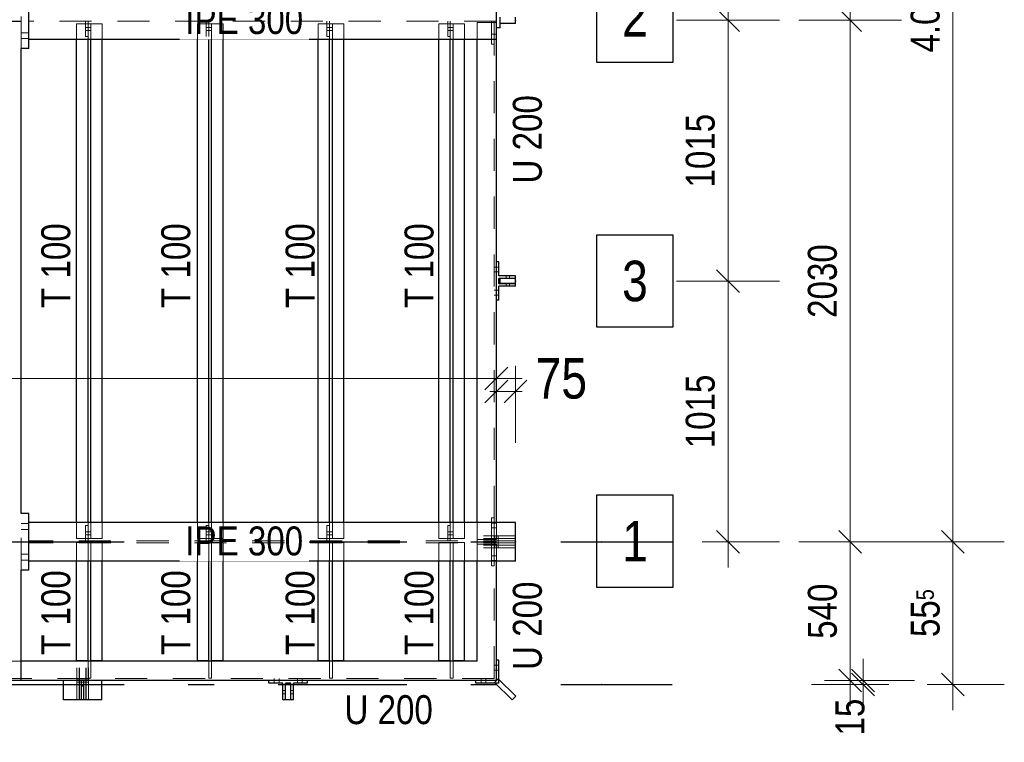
# Model space of a CAD drawing. Header units: millimetres. Extents: x -74 to 79, y 0 to 54.
# Tile 116 of 164: x 12.74 to 16.58, y 18.23 to 21.05. Entities that reach past the tile are written whole.
import ezdxf

# ---------------------------------------------------------------- set-up
doc = ezdxf.new("R2010")
doc.units = ezdxf.units.MM
doc.linetypes.add('DASHDOTX2', pattern=[2, 1, -0.5, 0, -0.5])
doc.linetypes.add('HIDDEN', pattern=[0.375, 0.25, -0.125])
for name, color, linetype, lineweight in [('01_Neubau Türen-Fassade', 7, 'Continuous', 20), ('01_Neubau_Linen', 7, 'Continuous', 20), ('Achsen', 7, 'Continuous', 20)]:
    doc.layers.add(name, color=color, linetype=linetype, lineweight=lineweight)
doc.styles.add('Arial Narrow', font='ARIALN.TTF')
doc.dimstyles.new('Arch_Strakon_dimstyle', dxfattribs={"dimtxt": 15.75, "dimasz": 1, "dimexe": 1.25, "dimexo": 0.0625, "dimgap": 1, "dimtad": 0, "dimdec": 3, "dimzin": 12, "dimdsep": 46, "dimtxsty": 'Arial Narrow', "dimblk": 'Arrowhead_Tick', "dimsah": 1, "dimcen": 0, "dimse1": 1, "dimse2": 1, "dimclrd": 6, "dimclrt": 2, "dimazin": 0, "dimtfac": 1, "dimtdec": 4, "dimtmove": 0, "dimatfit": 3, "dimldrblk": 'NONE', "dimfxl": 1, "dimtvp": 1, "dimtolj": 1, "dimtzin": 0, "dimlwd": 13, "dimarcsym": 2})

# ---------------------------------------------------------------- blocks, each defined once
blk = doc.blocks.new('Arrowhead_Tick')
at = {"color": 0, "linetype": 'Continuous', "lineweight": -2}
for p, q in [((0, 20), (0, -10)), ((-1, 0), (0, 0)), ((10, 0), (0, 0))]:
    blk.add_line(p, q, dxfattribs=at)
at = {"color": 2, "linetype": 'Continuous', "lineweight": 35}
blk.add_line((4.42, 4.42), (-4.42, -4.42), dxfattribs=at)
blk = doc.blocks.new('*D31')
at = {"layer": '01_Neubau_Linen', "color": 6, "linetype": 'Continuous', "lineweight": 13}
blk.add_line((16.3754, 18.4698), (16.3754, 19.0048), dxfattribs=at)
at = {"layer": 'Defpoints', "color": 0}
for p in [(15.0083, 19.0148), (16.3754, 19.0148), (15.0083, 18.4598)]:
    blk.add_point(p, dxfattribs=at)
at = {"layer": '01_Neubau_Linen', "color": 6, "lineweight": 13, "xscale": 0.01, "yscale": 0.01, "zscale": 0.01}
for p, rotation in [((16.3754, 19.0148), 90), ((16.3754, 18.4598), 270)]:
    blk.add_blockref('Arrowhead_Tick', p, dxfattribs=dict(at, rotation=rotation))
at = {"layer": '01_Neubau_Linen', "color": 3, "lineweight": -2, "insert": (16.2681, 18.7373), "char_height": 0.1125, "attachment_point": 5, "rotation": 90, "style": 'Arial Narrow'}
blk.add_mtext('\\A1;55{\\A1;\\H.6x;\\S5;}', dxfattribs=at)
blk = doc.blocks.new('_None')
blk = doc.blocks.new('*D32')
at = {"layer": '01_Neubau_Linen', "color": 6, "linetype": 'Continuous', "lineweight": 13}
blk.add_line((16.3754, 19.0248), (16.3754, 23.0648), dxfattribs=at)
at = {"layer": 'Defpoints', "color": 0}
for p in [(15.0083, 23.0748), (16.3754, 23.0748), (15.0083, 19.0148)]:
    blk.add_point(p, dxfattribs=at)
at = {"layer": '01_Neubau_Linen', "color": 6, "lineweight": 13, "xscale": 0.01, "yscale": 0.01, "zscale": 0.01}
for p, rotation in [((16.3754, 23.0748), 90), ((16.3754, 19.0148), 270)]:
    blk.add_blockref('Arrowhead_Tick', p, dxfattribs=dict(at, rotation=rotation))
at = {"layer": '01_Neubau_Linen', "color": 3, "lineweight": -2, "insert": (16.2679, 21.0448), "char_height": 0.1125, "attachment_point": 5, "rotation": 90, "style": 'Arial Narrow'}
blk.add_mtext('\\A1;4.06', dxfattribs=at)
blk = doc.blocks.new('*D38')
at = {"layer": '01_Neubau_Linen', "color": 6, "linetype": 'Continuous', "lineweight": 13}
for p, q in [((16.0254, 18.4848), (16.0254, 18.4948)), ((16.0254, 18.4598), (16.0254, 18.4748)), ((16.0254, 18.4498), (16.0254, 18.4398))]:
    blk.add_line(p, q, dxfattribs=at)
at = {"layer": 'Defpoints', "color": 0}
for p in [(14.5183, 18.4748), (16.0254, 18.4748), (15.0083, 18.4598)]:
    blk.add_point(p, dxfattribs=at)
at = {"layer": '01_Neubau_Linen', "color": 6, "lineweight": 13, "xscale": 0.01, "yscale": 0.01, "zscale": 0.01}
for p, rotation in [((16.0254, 18.4598), 90), ((16.0254, 18.4748), 270)]:
    blk.add_blockref('Arrowhead_Tick', p, dxfattribs=dict(at, rotation=rotation))
at = {"layer": '01_Neubau_Linen', "color": 3, "lineweight": -2, "insert": (15.9754, 18.3327), "char_height": 0.1125, "attachment_point": 5, "rotation": 90, "style": 'Arial Narrow'}
blk.add_mtext('\\A1;15', dxfattribs=at)
blk = doc.blocks.new('*D39')
at = {"layer": '01_Neubau_Linen', "color": 6, "linetype": 'Continuous', "lineweight": 13}
blk.add_line((15.9754, 18.4848), (15.9754, 19.0048), dxfattribs=at)
at = {"layer": 'Defpoints', "color": 0}
for p in [(14.6733, 19.0148), (15.9754, 19.0148), (14.5183, 18.4748)]:
    blk.add_point(p, dxfattribs=at)
at = {"layer": '01_Neubau_Linen', "color": 6, "lineweight": 13, "xscale": 0.01, "yscale": 0.01, "zscale": 0.01}
for p, rotation in [((15.9754, 19.0148), 90), ((15.9754, 18.4748), 270)]:
    blk.add_blockref('Arrowhead_Tick', p, dxfattribs=dict(at, rotation=rotation))
at = {"layer": '01_Neubau_Linen', "color": 3, "lineweight": -2, "insert": (15.8679, 18.7448), "char_height": 0.1125, "attachment_point": 5, "rotation": 90, "style": 'Arial Narrow'}
blk.add_mtext('\\A1;540', dxfattribs=at)
blk = doc.blocks.new('*D40')
at = {"layer": '01_Neubau_Linen', "color": 6, "linetype": 'Continuous', "lineweight": 13}
blk.add_line((15.9754, 19.0248), (15.9754, 21.0348), dxfattribs=at)
at = {"layer": 'Defpoints', "color": 0}
for p in [(14.5983, 21.0448), (15.9754, 21.0448), (14.6733, 19.0148)]:
    blk.add_point(p, dxfattribs=at)
at = {"layer": '01_Neubau_Linen', "color": 6, "lineweight": 13, "xscale": 0.01, "yscale": 0.01, "zscale": 0.01}
for p, rotation in [((15.9754, 21.0448), 90), ((15.9754, 19.0148), 270)]:
    blk.add_blockref('Arrowhead_Tick', p, dxfattribs=dict(at, rotation=rotation))
at = {"layer": '01_Neubau_Linen', "color": 3, "lineweight": -2, "insert": (15.8679, 20.0298), "char_height": 0.1125, "attachment_point": 5, "rotation": 90, "style": 'Arial Narrow'}
blk.add_mtext('\\A1;2030', dxfattribs=at)
blk = doc.blocks.new('*D41')
at = {"layer": '01_Neubau_Linen', "color": 6, "linetype": 'Continuous', "lineweight": 13}
blk.add_line((15.9754, 21.0548), (15.9754, 23.0648), dxfattribs=at)
at = {"layer": 'Defpoints', "color": 0}
for p in [(14.6733, 23.0748), (15.9754, 23.0748), (14.5983, 21.0448)]:
    blk.add_point(p, dxfattribs=at)
at = {"layer": '01_Neubau_Linen', "color": 6, "lineweight": 13, "xscale": 0.01, "yscale": 0.01, "zscale": 0.01}
for p, rotation in [((15.9754, 23.0748), 90), ((15.9754, 21.0448), 270)]:
    blk.add_blockref('Arrowhead_Tick', p, dxfattribs=dict(at, rotation=rotation))
at = {"layer": '01_Neubau_Linen', "color": 3, "lineweight": -2, "insert": (15.8679, 22.0598), "char_height": 0.1125, "attachment_point": 5, "rotation": 90, "style": 'Arial Narrow'}
blk.add_mtext('\\A1;2030', dxfattribs=at)
blk = doc.blocks.new('*D89')
at = {"layer": '01_Neubau_Linen', "color": 6, "linetype": 'Continuous', "lineweight": 13}
blk.add_line((15.5, 19.0248), (15.5, 20.0198), dxfattribs=at)
at = {"layer": 'Defpoints', "color": 0}
for p in [(14.6733, 20.0298), (15.5, 20.0298), (15.2824, 19.0148)]:
    blk.add_point(p, dxfattribs=at)
at = {"layer": '01_Neubau_Linen', "color": 6, "lineweight": 13, "xscale": 0.01, "yscale": 0.01, "zscale": 0.01}
for p, rotation in [((15.5, 20.0298), 90), ((15.5, 19.0148), 270)]:
    blk.add_blockref('Arrowhead_Tick', p, dxfattribs=dict(at, rotation=rotation))
at = {"layer": '01_Neubau_Linen', "color": 3, "lineweight": -2, "insert": (15.3926, 19.5223), "char_height": 0.1125, "attachment_point": 5, "rotation": 90, "style": 'Arial Narrow'}
blk.add_mtext('\\A1;1015', dxfattribs=at)
blk = doc.blocks.new('*D90')
at = {"layer": '01_Neubau_Linen', "color": 6, "linetype": 'Continuous', "lineweight": 13}
blk.add_line((15.5, 20.0398), (15.5, 21.0348), dxfattribs=at)
at = {"layer": 'Defpoints', "color": 0}
for p in [(14.6733, 21.0448), (15.5, 21.0448), (14.6733, 20.0298)]:
    blk.add_point(p, dxfattribs=at)
at = {"layer": '01_Neubau_Linen', "color": 6, "lineweight": 13, "xscale": 0.01, "yscale": 0.01, "zscale": 0.01}
for p, rotation in [((15.5, 21.0448), 90), ((15.5, 20.0298), 270)]:
    blk.add_blockref('Arrowhead_Tick', p, dxfattribs=dict(at, rotation=rotation))
at = {"layer": '01_Neubau_Linen', "color": 3, "lineweight": -2, "insert": (15.3926, 20.5373), "char_height": 0.1125, "attachment_point": 5, "rotation": 90, "style": 'Arial Narrow'}
blk.add_mtext('\\A1;1015', dxfattribs=at)
blk = doc.blocks.new('*D91')
at = {"layer": '01_Neubau_Linen', "color": 6, "linetype": 'Continuous', "lineweight": 13}
blk.add_line((15.5, 21.0548), (15.5, 22.0498), dxfattribs=at)
at = {"layer": 'Defpoints', "color": 0}
for p in [(14.6733, 22.0598), (15.5, 22.0598), (14.6733, 21.0448)]:
    blk.add_point(p, dxfattribs=at)
at = {"layer": '01_Neubau_Linen', "color": 6, "lineweight": 13, "xscale": 0.01, "yscale": 0.01, "zscale": 0.01}
for p, rotation in [((15.5, 22.0598), 90), ((15.5, 21.0448), 270)]:
    blk.add_blockref('Arrowhead_Tick', p, dxfattribs=dict(at, rotation=rotation))
at = {"layer": '01_Neubau_Linen', "color": 3, "lineweight": -2, "insert": (15.3926, 21.5523), "char_height": 0.1125, "attachment_point": 5, "rotation": 90, "style": 'Arial Narrow'}
blk.add_mtext('\\A1;1015', dxfattribs=at)
blk = doc.blocks.new('*D129')
at = {"color": 6, "linetype": 'Continuous', "lineweight": 13}
blk.add_line((8.5686, 19.65), (14.5883, 19.65), dxfattribs=at)
at = {"layer": 'Defpoints', "color": 0}
for p in [(14.5983, 19.65), (8.5586, 18.6748), (14.5983, 18.5548)]:
    blk.add_point(p, dxfattribs=at)
at = {"color": 6, "lineweight": 13, "xscale": 0.01, "yscale": 0.01, "zscale": 0.01}
blk.add_blockref('Arrowhead_Tick', (14.5983, 19.65), dxfattribs=at)
at = {"color": 6, "lineweight": 13, "xscale": 0.01, "yscale": 0.01, "zscale": 0.01, "rotation": 180}
blk.add_blockref('Arrowhead_Tick', (8.5586, 19.65), dxfattribs=at)
at = {"color": 2, "lineweight": 35, "insert": (11.5785, 19.7804), "char_height": 0.1575, "attachment_point": 5, "style": 'Arial Narrow'}
blk.add_mtext('\\A1;6040', dxfattribs=at)
blk = doc.blocks.new('*D131')
at = {"color": 6, "linetype": 'Continuous', "lineweight": 13}
for p, q in [((14.5883, 19.6), (14.5783, 19.6)), ((14.5983, 19.6), (14.6733, 19.6)), ((14.6833, 19.6), (14.6933, 19.6))]:
    blk.add_line(p, q, dxfattribs=at)
at = {"layer": 'Defpoints', "color": 0}
for p in [(14.6733, 19.6), (14.5983, 19.0898), (14.6733, 19.0898)]:
    blk.add_point(p, dxfattribs=at)
at = {"color": 6, "lineweight": 13, "xscale": 0.01, "yscale": 0.01, "zscale": 0.01}
blk.add_blockref('Arrowhead_Tick', (14.5983, 19.6), dxfattribs=at)
at = {"color": 6, "lineweight": 13, "xscale": 0.01, "yscale": 0.01, "zscale": 0.01, "rotation": 180}
blk.add_blockref('Arrowhead_Tick', (14.6733, 19.6), dxfattribs=at)
at = {"color": 2, "lineweight": 35, "insert": (14.8513, 19.65), "char_height": 0.1575, "attachment_point": 5, "style": 'Arial Narrow'}
blk.add_mtext('\\A1;75', dxfattribs=at)

msp = doc.modelspace()

# ---------------------------------------------------------------- linework, layer by layer
at = {"color": 3, "linetype": 'Continuous', "lineweight": 25}
for p, q in [((12.77833, 20.9348117), (12.77833, 21.1548117)), ((14.59833, 20.9698117), (14.59833, 21.1198117)), ((14.61333, 21.0323117), (14.61333, 21.0573117)), ((14.67333, 21.0323117), (14.67333, 21.0573117)), ((14.61333, 21.0148117), (14.59833, 21.0148117)), ((14.61333, 21.0148117), (14.61333, 21.0323117)), ((14.67333, 21.0323117), (14.61333, 21.0323117)), ((14.59833, 20.9698117), (12.77833, 20.9698117)), ((12.9646364, 19.0898117), (12.9646364, 20.9698117)), ((13.0091364, 19.0898117), (13.0091364, 20.9698117)), ((13.0201364, 19.0898117), (13.0201364, 20.9698117)), ((13.0646364, 19.0898117), (13.0646364, 20.9698117)), ((13.9491364, 19.0898117), (13.9491364, 20.9698117)), ((13.9601364, 19.0898117), (13.9601364, 20.9698117)), ((14.0046364, 19.0898117), (14.0046364, 20.9698117)), ((14.3746364, 19.0898117), (14.3746364, 20.9698117)), ((14.4191364, 19.0898117), (14.4191364, 20.9698117)), ((14.4301364, 19.0898117), (14.4301364, 20.9698117)), ((14.4746364, 19.0898117), (14.4746364, 20.9698117)), ((14.52333, 19.0898117), (14.52333, 20.9698117)), ((14.59833, 19.0898117), (14.59833, 20.9698117)), ((12.74833, 19.1248117), (12.74833, 20.9348117)), ((12.76333, 20.9348117), (12.74833, 20.9348117)), ((12.77833, 20.9348117), (12.76333, 20.9348117)), ((14.60833, 20.1048117), (14.59833, 20.1048117)), ((14.60833, 20.0503117), (14.60833, 20.1048117)), ((14.67333, 20.0503117), (14.60833, 20.0503117)), ((14.67333, 20.0403117), (14.67333, 20.0503117)), ((14.60833, 20.0193117), (14.60833, 20.0403117)), ((14.67333, 20.0403117), (14.60833, 20.0403117)), ((14.67333, 20.0193117), (14.60833, 20.0193117)), ((14.60833, 19.9548117), (14.60833, 20.0093117)), ((14.67333, 20.0093117), (14.60833, 20.0093117)), ((14.61333, 20.0198117), (14.61333, 20.0398117)), ((14.67333, 20.0398117), (14.61333, 20.0398117)), ((14.67333, 20.0198117), (14.61333, 20.0198117)), ((14.67333, 20.0198117), (14.67333, 20.0398117)), ((14.67333, 20.0093117), (14.67333, 20.0193117)), ((14.60833, 19.9548117), (14.59833, 19.9548117)), ((12.76333, 19.1248117), (12.74833, 19.1248117)), ((12.77833, 19.1248117), (12.76333, 19.1248117)), ((12.77833, 18.9048117), (12.77833, 19.1248117)), ((14.67333, 18.9398117), (14.67333, 19.0898117)), ((14.67333, 18.9398117), (12.77833, 18.9398117)), ((12.9646364, 18.5509866), (12.9646364, 18.9398117)), ((13.0091364, 18.5498117), (13.0091364, 18.9398117)), ((13.0201364, 18.5498117), (13.0201364, 18.9398117)), ((13.0646364, 18.5509866), (13.0646364, 18.9398117)), ((13.4346364, 18.5509866), (13.4346364, 18.9398117)), ((13.4791364, 18.5498117), (13.4791364, 18.9398117)), ((13.4901364, 18.5498117), (13.4901364, 18.9398117)), ((13.5346364, 18.5509866), (13.5346364, 18.9398117)), ((13.9046364, 18.5509866), (13.9046364, 18.9398117)), ((13.9491364, 18.5498117), (13.9491364, 18.9398117)), ((13.9601364, 18.5498117), (13.9601364, 18.9398117)), ((14.0046364, 18.5509866), (14.0046364, 18.9398117)), ((14.3746364, 18.5509866), (14.3746364, 18.9398117)), ((14.4191364, 18.5498117), (14.4191364, 18.9398117)), ((14.4301364, 18.5498117), (14.4301364, 18.9398117)), ((14.4746364, 18.5509866), (14.4746364, 18.9398117)), ((14.52333, 18.5498117), (14.52333, 18.9398117)), ((14.59833, 18.4748117), (14.59833, 18.9398117)), ((12.74833, 18.4748117), (12.74833, 18.9048117)), ((12.76333, 18.9048117), (12.74833, 18.9048117)), ((12.77833, 18.9048117), (12.76333, 18.9048117)), ((14.52333, 18.5498117), (12.74833, 18.5498117)), ((13.0091364, 18.5509866), (12.9646364, 18.5509866)), ((13.0646364, 18.5509866), (13.0201364, 18.5509866)), ((13.4791364, 18.5509866), (13.4346364, 18.5509866)), ((13.5346364, 18.5509866), (13.4901364, 18.5509866)), ((13.9491364, 18.5509866), (13.9046364, 18.5509866)), ((14.0046364, 18.5509866), (13.9601364, 18.5509866)), ((14.4191364, 18.5509866), (14.3746364, 18.5509866)), ((14.4746364, 18.5509866), (14.4301364, 18.5509866)), ((14.60833, 18.5548117), (14.59833, 18.5548117)), ((14.60833, 18.4748117), (14.60833, 18.5548117)), ((12.74833, 18.4748117), (12.44833, 18.4748117)), ((14.51833, 18.4748117), (12.74833, 18.4748117)), ((12.91333, 18.3998117), (12.91333, 18.4748117)), ((12.98333, 18.4535073), (12.98333, 18.4748117)), ((12.99333, 18.4535073), (12.99333, 18.4748117)), ((13.06333, 18.3998117), (13.06333, 18.4748117)), ((13.71333, 18.4648117), (13.71333, 18.4748117)), ((13.86333, 18.4648117), (13.86333, 18.4748117)), ((14.51833, 18.4648117), (14.51833, 18.4748117)), ((14.59833, 18.4748117), (14.51833, 18.4748117)), ((14.591259, 18.4677406), (14.6054011, 18.4818828)), ((14.6736566, 18.4136273), (14.6054011, 18.4818828)), ((14.60833, 18.4648117), (14.60833, 18.4748117)), ((12.98333, 18.3998117), (12.98333, 18.4535073)), ((12.99333, 18.4535073), (12.98333, 18.4535073)), ((12.99333, 18.3998117), (12.99333, 18.4535073)), ((13.76783, 18.4648117), (13.71333, 18.4648117)), ((13.76783, 18.3998117), (13.76783, 18.4648117)), ((13.77783, 18.3998117), (13.77783, 18.4648117)), ((13.79883, 18.4648117), (13.77783, 18.4648117)), ((13.77833, 18.3998117), (13.77833, 18.4598117)), ((13.79833, 18.4598117), (13.77833, 18.4598117)), ((13.79833, 18.3998117), (13.79833, 18.4598117)), ((13.79883, 18.3998117), (13.79883, 18.4648117)), ((13.80883, 18.3998117), (13.80883, 18.4648117)), ((13.86333, 18.4648117), (13.80883, 18.4648117)), ((14.60833, 18.4648117), (14.51833, 18.4648117)), ((14.6595144, 18.3994852), (14.591259, 18.4677406)), ((13.06333, 18.3998117), (12.91333, 18.3998117)), ((13.77783, 18.3998117), (13.76783, 18.3998117)), ((13.79833, 18.3998117), (13.77833, 18.3998117)), ((13.80883, 18.3998117), (13.79883, 18.3998117)), ((14.6595144, 18.3994852), (14.6736566, 18.4136273))]:
    msp.add_line(p, q, dxfattribs=at)
at = {"color": 9, "linetype": 'Continuous', "lineweight": 0}
for centre in [(15.0082829, 19.0148117), (15.0082829, 18.4598117)]:
    msp.add_circle(centre, 0.00111, dxfattribs=at)
at = {"layer": '01_Neubau Türen-Fassade', "color": 6, "linetype": 'HIDDEN', "lineweight": 13, "ltscale": 0.5}
for p, q in [((12.74833, 20.9348117), (12.74833, 21.1548117)), ((12.9991364, 20.9812617), (12.9991364, 21.0412617)), ((13.0091364, 21.0312617), (13.0091364, 21.0412617)), ((13.9391364, 20.9812617), (13.9391364, 21.0412617)), ((13.9491364, 21.0312617), (13.9491364, 21.0412617)), ((14.4091364, 20.9812617), (14.4091364, 21.0412617)), ((14.4191364, 21.0312617), (14.4191364, 21.0412617)), ((14.57983, 20.9512617), (14.57983, 21.0412617)), ((14.58983, 20.9512617), (14.58983, 21.0412617)), ((12.9646364, 20.9698117), (12.9646364, 21.0312617)), ((13.0091364, 21.0312617), (12.9646364, 21.0312617)), ((13.0091364, 21.0172551), (12.9991364, 21.0172551)), ((13.0091364, 21.0052551), (12.9991364, 21.0052551)), ((13.0091364, 20.9812617), (13.0091364, 21.0312617)), ((13.0201364, 21.0312617), (13.0091364, 21.0312617)), ((13.0201364, 21.0172552), (13.0091364, 21.0172551)), ((13.0201364, 21.0052552), (13.0091364, 21.0052551)), ((13.0201364, 20.9698117), (13.0201364, 21.0312617)), ((13.0646364, 21.0312617), (13.0201364, 21.0312617)), ((13.0646364, 20.9698117), (13.0646364, 21.0312617)), ((13.9491364, 21.0172595), (13.9391364, 21.0172595)), ((13.9491364, 21.0052595), (13.9391364, 21.0052595)), ((13.9491364, 20.9812617), (13.9491364, 21.0312617)), ((13.9601364, 21.0312617), (13.9491364, 21.0312617)), ((13.9601364, 21.0172596), (13.9491364, 21.0172595)), ((13.9601364, 21.0052596), (13.9491364, 21.0052595)), ((13.9601364, 20.9698117), (13.9601364, 21.0312617)), ((14.0046364, 21.0312617), (13.9601364, 21.0312617)), ((14.0046364, 20.9698117), (14.0046364, 21.0312617)), ((14.3746364, 20.9698117), (14.3746364, 21.0312617)), ((14.4191364, 21.0312617), (14.3746364, 21.0312617)), ((14.4191364, 21.0172617), (14.4091364, 21.0172617)), ((14.4191364, 21.0052617), (14.4091364, 21.0052617)), ((14.4191364, 20.9812617), (14.4191364, 21.0312617)), ((14.4301364, 21.0312617), (14.4191364, 21.0312617)), ((14.4301364, 21.0172618), (14.4191364, 21.0172617)), ((14.4301364, 21.0052618), (14.4191364, 21.0052617)), ((14.4301364, 20.9698117), (14.4301364, 21.0312617)), ((14.4746364, 21.0312617), (14.4301364, 21.0312617)), ((14.4746364, 20.9698117), (14.4746364, 21.0312617)), ((14.52333, 20.9698117), (14.52333, 21.0362617)), ((14.59833, 21.0362617), (14.52333, 21.0362617)), ((12.76333, 20.9963117), (12.74833, 20.9963117)), ((12.76333, 20.9733117), (12.74833, 20.9733117)), ((12.77833, 20.9963117), (12.76333, 20.9963117)), ((12.77833, 20.9733117), (12.76333, 20.9733117)), ((13.0091364, 20.9812617), (12.9991364, 20.9812617)), ((13.0091364, 20.9698117), (13.0091364, 20.9812617)), ((13.4791364, 20.9812617), (13.4691364, 20.9812617)), ((13.4791364, 20.9698117), (13.4791364, 20.9812617)), ((13.9491364, 20.9812617), (13.9391364, 20.9812617)), ((13.9491364, 20.9698117), (13.9491364, 20.9812617)), ((14.4191364, 20.9812617), (14.4091364, 20.9812617)), ((14.4191364, 20.9698117), (14.4191364, 20.9812617)), ((14.58983, 20.9907617), (14.57983, 20.9907617)), ((14.58983, 20.9717617), (14.57983, 20.9717617)), ((14.59833, 20.9907617), (14.58983, 20.9907617)), ((14.59833, 20.9717617), (14.58983, 20.9717617)), ((14.58983, 20.9512617), (14.57983, 20.9512617)), ((14.58983, 19.1083617), (14.58983, 20.9512617)), ((14.59833, 20.0843117), (14.58983, 20.0843117)), ((14.60833, 20.0843117), (14.59833, 20.0843117)), ((14.59833, 20.0653117), (14.58983, 20.0653117)), ((14.60833, 20.0653117), (14.59833, 20.0653117)), ((14.63681, 20.0403117), (14.63681, 20.0503117)), ((14.64985, 20.0403117), (14.64985, 20.0503117)), ((14.63681, 20.0093117), (14.63681, 20.0193117)), ((14.64985, 20.0093117), (14.64985, 20.0193117)), ((14.59833, 19.9943117), (14.58983, 19.9943117)), ((14.59833, 19.9753117), (14.58983, 19.9753117)), ((14.60833, 19.9943117), (14.59833, 19.9943117)), ((14.60833, 19.9753117), (14.59833, 19.9753117)), ((12.74833, 18.9048117), (12.74833, 19.1248117)), ((12.76333, 19.0863117), (12.74833, 19.0863117)), ((12.77833, 19.0863117), (12.76333, 19.0863117)), ((12.9646364, 19.0283617), (12.9646364, 19.0898117)), ((13.0091364, 19.0783617), (13.0091364, 19.0898117)), ((13.0201364, 19.0283617), (13.0201364, 19.0898117)), ((13.0646364, 19.0283617), (13.0646364, 19.0898117)), ((13.9491364, 19.0783617), (13.9491364, 19.0898117)), ((13.9601364, 19.0283617), (13.9601364, 19.0898117)), ((14.0046364, 19.0283617), (14.0046364, 19.0898117)), ((14.3746364, 19.0283617), (14.3746364, 19.0898117)), ((14.4191364, 19.0783617), (14.4191364, 19.0898117)), ((14.4301364, 19.0283617), (14.4301364, 19.0898117)), ((14.4746364, 19.0283617), (14.4746364, 19.0898117)), ((14.52333, 19.0233617), (14.52333, 19.0898117)), ((14.57983, 19.0183617), (14.57983, 19.1083617)), ((14.58983, 19.1083617), (14.57983, 19.1083617)), ((14.58983, 19.0878617), (14.57983, 19.0878617)), ((14.58983, 19.0183617), (14.58983, 19.1083617)), ((14.59833, 19.0878617), (14.58983, 19.0878617)), ((14.59833, 19.0233617), (14.59833, 19.0898117)), ((12.76333, 19.0633117), (12.74833, 19.0633117)), ((12.77833, 19.0633117), (12.76333, 19.0633117)), ((12.9991364, 19.0183617), (12.9991364, 19.0783617)), ((13.0091364, 19.0783617), (12.9991364, 19.0783617)), ((13.0091364, 19.054344), (12.9991364, 19.054344)), ((13.0091364, 19.0283617), (13.0091364, 19.0783617)), ((13.0201364, 19.0543439), (13.0091364, 19.054344)), ((13.9391364, 19.0183617), (13.9391364, 19.0783617)), ((13.9491364, 19.0783617), (13.9391364, 19.0783617)), ((13.9491364, 19.0543396), (13.9391364, 19.0543396)), ((13.9491364, 19.0283617), (13.9491364, 19.0783617)), ((13.9601364, 19.0543395), (13.9491364, 19.0543396)), ((14.4091364, 19.0183617), (14.4091364, 19.0783617)), ((14.4191364, 19.0783617), (14.4091364, 19.0783617)), ((14.4191364, 19.0543374), (14.4091364, 19.0543374)), ((14.4191364, 19.0283617), (14.4191364, 19.0783617)), ((14.4301364, 19.0543373), (14.4191364, 19.0543374)), ((14.58983, 19.0688617), (14.57983, 19.0688617)), ((14.59833, 19.0688617), (14.58983, 19.0688617)), ((13.0091364, 19.0283617), (12.9646364, 19.0283617)), ((12.9646364, 18.9398117), (12.9646364, 19.0116251)), ((13.0091364, 19.0116251), (12.9646364, 19.0116251)), ((13.0091364, 19.042344), (12.9991364, 19.0423441)), ((13.0201364, 19.042344), (13.0091364, 19.042344)), ((13.0091364, 19.0183617), (13.0091364, 19.0283617)), ((13.0201364, 19.0283617), (13.0091364, 19.0283617)), ((13.0091364, 18.9398117), (13.0091364, 19.0116251)), ((13.0201364, 19.0116251), (13.0091364, 19.0116251)), ((13.0646364, 19.0283617), (13.0201364, 19.0283617)), ((13.0201364, 18.9398117), (13.0201364, 19.0116251)), ((13.0646364, 19.0116251), (13.0201364, 19.0116251)), ((13.0646364, 18.9398117), (13.0646364, 19.0116251)), ((13.9491364, 19.0423396), (13.9391364, 19.0423396)), ((13.9601364, 19.0423395), (13.9491364, 19.0423396)), ((13.9491364, 19.0183617), (13.9491364, 19.0283617)), ((13.9601364, 19.0283617), (13.9491364, 19.0283617)), ((13.9491364, 18.9398117), (13.9491364, 19.0116251)), ((13.9601364, 19.0116251), (13.9491364, 19.0116251)), ((14.0046364, 19.0283617), (13.9601364, 19.0283617)), ((13.9601364, 18.9398117), (13.9601364, 19.0116251)), ((14.0046364, 19.0116251), (13.9601364, 19.0116251)), ((14.0046364, 18.9398117), (14.0046364, 19.0116251)), ((14.4191364, 19.0283617), (14.3746364, 19.0283617)), ((14.3746364, 18.9398117), (14.3746364, 19.0116251)), ((14.4191364, 19.0116251), (14.3746364, 19.0116251)), ((14.4191364, 19.0423374), (14.4091364, 19.0423374)), ((14.4301364, 19.0423373), (14.4191364, 19.0423374)), ((14.4191364, 19.0183617), (14.4191364, 19.0283617)), ((14.4301364, 19.0283617), (14.4191364, 19.0283617)), ((14.4191364, 18.9398117), (14.4191364, 19.0116251)), ((14.4301364, 19.0116251), (14.4191364, 19.0116251)), ((14.4746364, 19.0283617), (14.4301364, 19.0283617)), ((14.4301364, 18.9398117), (14.4301364, 19.0116251)), ((14.4746364, 19.0116251), (14.4301364, 19.0116251)), ((14.4746364, 18.9398117), (14.4746364, 19.0116251)), ((14.67333, 19.0378117), (14.52333, 19.0378117)), ((14.67333, 19.0278117), (14.52333, 19.0278117)), ((14.67333, 19.0273117), (14.52333, 19.0273117)), ((14.52333, 19.0062617), (14.52333, 19.0233617)), ((14.59833, 19.0233617), (14.52333, 19.0233617)), ((14.57983, 18.9212617), (14.57983, 19.0112617)), ((14.58983, 18.9212617), (14.58983, 19.0112617)), ((14.59183, 19.0278117), (14.59183, 19.0378117)), ((14.59183, 19.0023117), (14.59183, 19.0273117)), ((14.60483, 19.0278117), (14.60483, 19.0378117)), ((14.60483, 19.0023117), (14.60483, 19.0273117)), ((14.52333, 18.9398117), (14.52333, 19.0062617)), ((14.59833, 19.0062617), (14.52333, 19.0062617)), ((14.67333, 19.0023117), (14.52333, 19.0023117)), ((14.67333, 19.0018117), (14.52333, 19.0018117)), ((14.67333, 18.9918117), (14.52333, 18.9918117)), ((14.59183, 18.9918117), (14.59183, 19.0018117)), ((14.59833, 18.9398117), (14.59833, 19.0062617)), ((14.60483, 18.9918117), (14.60483, 19.0018117)), ((12.76333, 18.9663117), (12.74833, 18.9663117)), ((12.76333, 18.9433117), (12.74833, 18.9433117)), ((12.77833, 18.9663117), (12.76333, 18.9663117)), ((12.77833, 18.9433117), (12.76333, 18.9433117)), ((14.58983, 18.9607617), (14.57983, 18.9607617)), ((14.58983, 18.9417617), (14.57983, 18.9417617)), ((14.59833, 18.9607617), (14.58983, 18.9607617)), ((14.59833, 18.9417617), (14.58983, 18.9417617)), ((14.58983, 18.9212617), (14.57983, 18.9212617)), ((14.58983, 18.4833117), (14.58983, 18.9212617)), ((12.74833, 18.5498117), (12.61008, 18.5498117)), ((12.96533, 18.3998117), (12.96533, 18.5498117)), ((12.97533, 18.3998117), (12.97533, 18.5498117)), ((12.97583, 18.3998117), (12.97583, 18.5498117)), ((13.00083, 18.3998117), (13.00083, 18.5498117)), ((13.00133, 18.3998117), (13.00133, 18.5498117)), ((13.0201364, 18.5509866), (13.0091364, 18.5509866)), ((13.0091364, 18.4844866), (13.0091364, 18.5498117)), ((13.01133, 18.3998117), (13.01133, 18.5498117)), ((13.0201364, 18.4844866), (13.0201364, 18.5498117)), ((13.4901364, 18.5509866), (13.4791364, 18.5509866)), ((13.4791364, 18.4844866), (13.4791364, 18.5498117)), ((13.4901364, 18.4844866), (13.4901364, 18.5498117)), ((13.9601364, 18.5509866), (13.9491364, 18.5509866)), ((13.9491364, 18.4844866), (13.9491364, 18.5498117)), ((13.9601364, 18.4844866), (13.9601364, 18.5498117)), ((14.4301364, 18.5509866), (14.4191364, 18.5509866)), ((14.4191364, 18.4844866), (14.4191364, 18.5498117)), ((14.4301364, 18.4844866), (14.4301364, 18.5498117)), ((14.59833, 18.5343117), (14.58983, 18.5343117)), ((14.59833, 18.5153117), (14.58983, 18.5153117)), ((14.60833, 18.5343117), (14.59833, 18.5343117)), ((14.60833, 18.5153117), (14.59833, 18.5153117)), ((14.58983, 18.4833117), (12.61008, 18.4833117)), ((12.97533, 18.4813117), (12.96533, 18.4813117)), ((13.00083, 18.4813117), (12.97583, 18.4813117)), ((13.01133, 18.4813117), (13.00133, 18.4813117)), ((13.0201364, 18.4844866), (13.0091364, 18.4844866)), ((13.4901364, 18.4844866), (13.4791364, 18.4844866)), ((13.73383, 18.4748117), (13.73383, 18.4833117)), ((13.73383, 18.4648117), (13.73383, 18.4748117)), ((13.75283, 18.4748117), (13.75283, 18.4833117)), ((13.75283, 18.4648117), (13.75283, 18.4748117)), ((13.82383, 18.4748117), (13.82383, 18.4833117)), ((13.82383, 18.4648117), (13.82383, 18.4748117)), ((13.84283, 18.4748117), (13.84283, 18.4833117)), ((13.84283, 18.4648117), (13.84283, 18.4748117)), ((13.9601364, 18.4844866), (13.9491364, 18.4844866)), ((14.4301364, 18.4844866), (14.4191364, 18.4844866)), ((14.53883, 18.4748117), (14.53883, 18.4833117)), ((14.53883, 18.4648117), (14.53883, 18.4748117)), ((14.55783, 18.4748117), (14.55783, 18.4833117)), ((14.55783, 18.4648117), (14.55783, 18.4748117)), ((12.97533, 18.4683117), (12.96533, 18.4683117)), ((13.00083, 18.4683117), (12.97583, 18.4683117)), ((13.01133, 18.4683117), (13.00133, 18.4683117)), ((13.77783, 18.4363317), (13.76783, 18.4363317)), ((13.80883, 18.4363317), (13.79883, 18.4363317)), ((13.77783, 18.4232917), (13.76783, 18.4232917)), ((13.80883, 18.4232917), (13.79883, 18.4232917))]:
    msp.add_line(p, q, dxfattribs=at)
at = {"layer": '01_Neubau Türen-Fassade', "color": 3, "linetype": 'HIDDEN', "lineweight": 25, "ltscale": 0.5}
msp.add_line((12.74833, 21.0398117), (12.60508, 21.0398117), dxfattribs=at)
at = {"layer": '01_Neubau_Linen', "color": 9, "linetype": 'Continuous', "lineweight": 0}
for centre in [(14.59833, 21.0448117), (14.67333, 21.0448117), (14.67333, 20.0298117), (14.67333, 19.0148117)]:
    msp.add_circle(centre, 0.00111, dxfattribs=at)
at = {"layer": 'Achsen', "color": 3, "linetype": 'Continuous', "lineweight": 25}
for p, q in [((14.987725, 21.2390114), (14.987725, 20.8815114)), ((15.28695, 20.8815114), (15.28695, 21.2390114)), ((14.987725, 20.8815114), (15.28695, 20.8815114)), ((15.28695, 20.2089134), (14.987725, 20.2089134)), ((14.987725, 20.2089134), (14.987725, 19.8514134)), ((15.28695, 19.8514134), (15.28695, 20.2089134)), ((14.987725, 19.8514134), (15.28695, 19.8514134)), ((15.28695, 19.1964239), (14.987725, 19.1964239)), ((14.987725, 19.1964239), (14.987725, 18.8389239)), ((15.28695, 18.8389239), (15.28695, 19.1964239)), ((14.987725, 18.8389239), (15.28695, 18.8389239))]:
    msp.add_line(p, q, dxfattribs=at)
at = {"layer": 'Achsen', "color": 3, "linetype": 'DASHDOTX2', "lineweight": 25, "ltscale": 0.5}
for p, q in [((3.849518, 19.0148035), (15.2823728, 19.0148035)), ((3.849518, 18.4598035), (15.2823728, 18.4598035))]:
    msp.add_line(p, q, dxfattribs=at)

# ---------------------------------------------------------------- texts
at = {"color": 3, "lineweight": 25, "style": 'Arial Narrow'}
for s, p in [('U 200', (14.7752858, 20.4095667)), ('T 100', (12.9397623, 19.9251154)), ('T 100', (13.4068118, 19.9251154)), ('T 100', (13.890845, 19.9251154)), ('T 100', (14.3536486, 19.9251154)), ('T 100', (12.9397623, 18.574587)), ('T 100', (13.4068118, 18.574587)), ('T 100', (13.890845, 18.574587)), ('T 100', (14.3536486, 18.574587)), ('U 200', (14.7752858, 18.5163814))]:
    msp.add_text(s, height=0.1125, rotation=90, dxfattribs=at).set_placement(p)
msp.add_text('U 200', height=0.1125, dxfattribs=at).set_placement((14.0073733, 18.3052965))
at = {"color": 3, "lineweight": 25, "insert": (13.387886, 20.9897631), "char_height": 0.1125, "attachment_point": 7, "line_spacing_factor": 0.9, "style": 'Arial Narrow', "bg_fill": 3, "box_fill_scale": 1.2, "bg_fill_color": 256, "bg_fill_true_color": 13158600, "bg_fill_transparency": 0}
msp.add_mtext('IPE 300', dxfattribs=at)
at = {"layer": 'Achsen', "color": 2, "lineweight": 35, "style": 'Arial Narrow'}
for s, p in [('2', (15.087725, 20.9815114)), ('3', (15.087725, 19.9514134)), ('1', (15.087725, 18.9389239))]:
    msp.add_text(s, height=0.1575, dxfattribs=at).set_placement(p)

# ---------------------------------------------------------------- dimensions: what is measured, and where the dimension line sits
at = {"lineweight": 35}
for base, p1, p2, text, override, picture, middle in [((14.59833, 19.65), (8.55863, 18.6748119), (14.59833, 18.5548117), '6040', {"dimscale": 0.01, "dimtxt": 15.75, "dimasz": 1, "dimgap": 5, "dimtad": 1, "dimjust": 0, "dimtih": 0, "dimtoh": 0, "dimdec": 3, "dimdsep": 46, "dimtxsty": 'Arial Narrow', "dimclrd": 6, "dimclrt": 2, "dimtix": 1, "dimtofl": 255, "dimtmove": 0, "dimatfit": 2, "dimfxl": 0, "dimfxlon": 0, "dimtvp": 31.746032, "dimlwd": 13}, '*D129', (11.57848, 19.65)), ((14.67333, 19.6), (14.59833, 19.0898117), (14.67333, 19.0898117), '75', {"dimscale": 0.01, "dimtxt": 15.75, "dimasz": 1, "dimgap": 5, "dimtad": 1, "dimjust": 4, "dimtih": 0, "dimtoh": 0, "dimdec": 3, "dimdsep": 46, "dimtxsty": 'Arial Narrow', "dimclrd": 6, "dimclrt": 2, "dimtix": 0, "dimtofl": 255, "dimtmove": 2, "dimatfit": 2, "dimfxl": 0, "dimfxlon": 0, "dimtvp": 31.746032, "dimlwd": 13}, '*D131', (14.851305, 19.65))]:
    dim = msp.add_linear_dim(base=base, p1=p1, p2=p2, text=text, dimstyle='Arch_Strakon_dimstyle', override=override, dxfattribs=at)
    dim.commit()
    dim.dimension.update_dxf_attribs({"geometry": picture, "text_midpoint": middle, "dimtype": 160})
at = {"layer": '01_Neubau_Linen', "lineweight": -2}
for base, p1, p2, text, override, picture, middle in [((15.9753557, 23.0748117), (14.59833, 21.0448117), (14.67333, 23.0748117), '2030', {"dimscale": 0.01, "dimtxt": 11.25, "dimasz": 1, "dimgap": 5, "dimtad": 1, "dimjust": 0, "dimtih": 0, "dimtoh": 0, "dimdec": 6, "dimdsep": 46, "dimtxsty": 'Arial Narrow', "dimclrd": 6, "dimclrt": 3, "dimtix": 1, "dimtofl": 255, "dimtmove": 0, "dimatfit": 2, "dimfxl": 0, "dimfxlon": 0, "dimtvp": 44.444444, "dimlwd": 13}, '*D41', (15.9753557, 22.0598117)), ((16.3753557, 23.0748117), (15.0082829, 19.0148117), (15.0082829, 23.0748117), '4.06', {"dimscale": 0.01, "dimtxt": 11.25, "dimasz": 1, "dimgap": 5, "dimtad": 1, "dimjust": 0, "dimtih": 0, "dimtoh": 0, "dimdec": 6, "dimdsep": 46, "dimtxsty": 'Arial Narrow', "dimclrd": 6, "dimclrt": 3, "dimtix": 1, "dimtofl": 255, "dimtmove": 0, "dimatfit": 2, "dimfxl": 0, "dimfxlon": 0, "dimtvp": 44.444444, "dimlwd": 13}, '*D32', (16.3753557, 21.0448117)), ((15.5, 22.0598117), (14.67333, 21.0448117), (14.67333, 22.0598117), '1015', {"dimscale": 0.01, "dimtxt": 11.25, "dimasz": 1, "dimgap": 5, "dimtad": 1, "dimjust": 0, "dimtih": 0, "dimtoh": 0, "dimdec": 6, "dimdsep": 46, "dimtxsty": 'Arial Narrow', "dimclrd": 6, "dimclrt": 3, "dimtix": 1, "dimtofl": 255, "dimtmove": 0, "dimatfit": 2, "dimfxl": 0, "dimfxlon": 0, "dimtvp": 44.444444, "dimlwd": 13}, '*D91', (15.5, 21.5523117)), ((15.9753557, 21.0448117), (14.67333, 19.0148117), (14.59833, 21.0448117), '2030', {"dimscale": 0.01, "dimtxt": 11.25, "dimasz": 1, "dimgap": 5, "dimtad": 1, "dimjust": 0, "dimtih": 0, "dimtoh": 0, "dimdec": 6, "dimdsep": 46, "dimtxsty": 'Arial Narrow', "dimclrd": 6, "dimclrt": 3, "dimtix": 1, "dimtofl": 255, "dimtmove": 0, "dimatfit": 2, "dimfxl": 0, "dimfxlon": 0, "dimtvp": 44.444444, "dimlwd": 13}, '*D40', (15.9753557, 20.0298117)), ((15.5, 21.0448117), (14.67333, 20.0298117), (14.67333, 21.0448117), '1015', {"dimscale": 0.01, "dimtxt": 11.25, "dimasz": 1, "dimgap": 5, "dimtad": 1, "dimjust": 0, "dimtih": 0, "dimtoh": 0, "dimdec": 6, "dimdsep": 46, "dimtxsty": 'Arial Narrow', "dimclrd": 6, "dimclrt": 3, "dimtix": 1, "dimtofl": 255, "dimtmove": 0, "dimatfit": 2, "dimfxl": 0, "dimfxlon": 0, "dimtvp": 44.444444, "dimlwd": 13}, '*D90', (15.5, 20.5373117)), ((15.5, 20.0298117), (15.2823728, 19.0148035), (14.67333, 20.0298117), '1015', {"dimscale": 0.01, "dimtxt": 11.25, "dimasz": 1, "dimgap": 5, "dimtad": 1, "dimjust": 0, "dimtih": 0, "dimtoh": 0, "dimdec": 6, "dimdsep": 46, "dimtxsty": 'Arial Narrow', "dimclrd": 6, "dimclrt": 3, "dimtix": 1, "dimtofl": 255, "dimtmove": 0, "dimatfit": 2, "dimfxl": 0, "dimfxlon": 0, "dimtvp": 44.444444, "dimlwd": 13}, '*D89', (15.5, 19.5223076)), ((15.9753557, 19.0148117), (14.51833, 18.4748117), (14.67333, 19.0148117), '540', {"dimscale": 0.01, "dimtxt": 11.25, "dimasz": 1, "dimgap": 5, "dimtad": 1, "dimjust": 0, "dimtih": 0, "dimtoh": 0, "dimdec": 6, "dimdsep": 46, "dimtxsty": 'Arial Narrow', "dimclrd": 6, "dimclrt": 3, "dimtix": 1, "dimtofl": 255, "dimtmove": 0, "dimatfit": 2, "dimfxl": 0, "dimfxlon": 0, "dimtvp": 44.444444, "dimlwd": 13}, '*D39', (15.9753557, 18.7448117)), ((16.3753557, 19.0148117), (15.0082829, 18.4598117), (15.0082829, 19.0148117), '55{\\A1;\\H.6x;\\S5;}', {"dimscale": 0.01, "dimtxt": 11.25, "dimasz": 1, "dimgap": 5, "dimtad": 1, "dimjust": 0, "dimtih": 0, "dimtoh": 0, "dimdec": 6, "dimdsep": 46, "dimtxsty": 'Arial Narrow', "dimclrd": 6, "dimclrt": 3, "dimtix": 1, "dimtofl": 255, "dimtmove": 0, "dimatfit": 2, "dimfxl": 0, "dimfxlon": 0, "dimtvp": 44.444444, "dimlwd": 13}, '*D31', (16.3753557, 18.7373117)), ((16.0253557, 18.4748117), (15.0082829, 18.4598117), (14.51833, 18.4748117), '15', {"dimscale": 0.01, "dimtxt": 11.25, "dimasz": 1, "dimgap": 5, "dimtad": 1, "dimjust": 0, "dimtih": 0, "dimtoh": 0, "dimdec": 6, "dimdsep": 46, "dimtxsty": 'Arial Narrow', "dimclrd": 6, "dimclrt": 3, "dimtix": 0, "dimtofl": 255, "dimtmove": 2, "dimatfit": 2, "dimfxl": 0, "dimfxlon": 0, "dimtvp": 44.444444, "dimlwd": 13}, '*D38', (15.9753557, 18.3326867))]:
    dim = msp.add_linear_dim(base=base, p1=p1, p2=p2, angle=90, text=text, dimstyle='Arch_Strakon_dimstyle', override=override, dxfattribs=at)
    dim.commit()
    dim.dimension.update_dxf_attribs({"geometry": picture, "text_midpoint": middle, "dimtype": 160})

# ---------------------------------------------------------------- next in the draw order: linework, layer by layer
at = {"layer": '01_Neubau Türen-Fassade', "color": 6, "linetype": 'HIDDEN', "lineweight": 13, "ltscale": 0.5}
for p, q in [((14.59833, 21.0412617), (12.77833, 21.0412617)), ((13.4691364, 20.9812617), (13.4691364, 21.0412617)), ((13.4791364, 21.0312617), (13.4791364, 21.0412617)), ((13.4346364, 20.9698117), (13.4346364, 21.0312617)), ((13.4791364, 21.0312617), (13.4346364, 21.0312617)), ((13.4791364, 21.0172573), (13.4691364, 21.0172573)), ((13.4791364, 21.0052573), (13.4691364, 21.0052573)), ((13.4791364, 20.9812617), (13.4791364, 21.0312617)), ((13.4901364, 21.0312617), (13.4791364, 21.0312617)), ((13.4901364, 21.0172574), (13.4791364, 21.0172573)), ((13.4901364, 21.0052574), (13.4791364, 21.0052573)), ((13.4901364, 20.9698117), (13.4901364, 21.0312617)), ((13.5346364, 21.0312617), (13.4901364, 21.0312617)), ((13.5346364, 20.9698117), (13.5346364, 21.0312617)), ((13.9046364, 20.9698117), (13.9046364, 21.0312617)), ((13.9491364, 21.0312617), (13.9046364, 21.0312617))]:
    msp.add_line(p, q, dxfattribs=at)

# ---------------------------------------------------------------- next in the draw order: texts
at = {"color": 3, "lineweight": 25, "insert": (13.387886, 18.9604329), "char_height": 0.1125, "attachment_point": 7, "line_spacing_factor": 0.9, "style": 'Arial Narrow', "bg_fill": 3, "box_fill_scale": 1.2, "bg_fill_color": 256, "bg_fill_true_color": 13158600, "bg_fill_transparency": 0}
msp.add_mtext('IPE 300', dxfattribs=at)

# ---------------------------------------------------------------- next in the draw order: linework, layer by layer
at = {"color": 3, "linetype": 'Continuous', "lineweight": 25}
for p, q in [((13.4346364, 19.0898117), (13.4346364, 20.9698117)), ((13.4791364, 19.0898117), (13.4791364, 20.9698117)), ((13.4901364, 19.0898117), (13.4901364, 20.9698117)), ((13.5346364, 19.0898117), (13.5346364, 20.9698117)), ((13.9046364, 19.0898117), (13.9046364, 20.9698117)), ((14.67333, 19.0898117), (12.77833, 19.0898117))]:
    msp.add_line(p, q, dxfattribs=at)
at = {"layer": '01_Neubau Türen-Fassade', "color": 6, "linetype": 'HIDDEN', "lineweight": 13, "ltscale": 0.5}
for p, q in [((13.4346364, 19.0283617), (13.4346364, 19.0898117)), ((13.4791364, 19.0783617), (13.4791364, 19.0898117)), ((13.4901364, 19.0283617), (13.4901364, 19.0898117)), ((13.5346364, 19.0283617), (13.5346364, 19.0898117)), ((13.9046364, 19.0283617), (13.9046364, 19.0898117)), ((13.4691364, 19.0183617), (13.4691364, 19.0783617)), ((13.4791364, 19.0783617), (13.4691364, 19.0783617)), ((13.4791364, 19.0543418), (13.4691364, 19.0543418)), ((13.4791364, 19.0283617), (13.4791364, 19.0783617)), ((13.4901364, 19.0543417), (13.4791364, 19.0543418)), ((14.67333, 19.0183617), (12.77833, 19.0183617)), ((14.67333, 19.0112617), (12.77833, 19.0112617)), ((13.4791364, 19.0283617), (13.4346364, 19.0283617)), ((13.4346364, 18.9398117), (13.4346364, 19.0116251)), ((13.4791364, 19.0116251), (13.4346364, 19.0116251)), ((13.4791364, 19.0423418), (13.4691364, 19.0423418)), ((13.4901364, 19.0423417), (13.4791364, 19.0423418)), ((13.4791364, 19.0183617), (13.4791364, 19.0283617)), ((13.4901364, 19.0283617), (13.4791364, 19.0283617)), ((13.4791364, 18.9398117), (13.4791364, 19.0116251)), ((13.4901364, 19.0116251), (13.4791364, 19.0116251)), ((13.5346364, 19.0283617), (13.4901364, 19.0283617)), ((13.4901364, 18.9398117), (13.4901364, 19.0116251)), ((13.5346364, 19.0116251), (13.4901364, 19.0116251)), ((13.5346364, 18.9398117), (13.5346364, 19.0116251)), ((13.9491364, 19.0283617), (13.9046364, 19.0283617)), ((13.9046364, 18.9398117), (13.9046364, 19.0116251)), ((13.9491364, 19.0116251), (13.9046364, 19.0116251))]:
    msp.add_line(p, q, dxfattribs=at)

doc.saveas('drawing.dxf')
